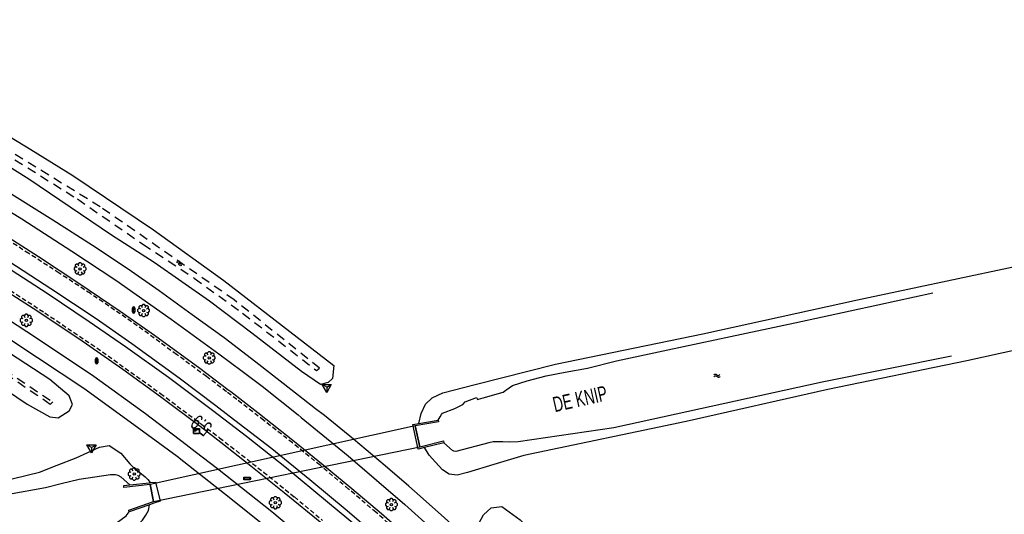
# Model space of a CAD drawing. Extents: x 99796 to 103543, y 406299 to 407646.
# Tile 26 of 85: x 100705 to 100868, y 407369 to 407450. Entities that reach past the tile are written whole.
import ezdxf
from ezdxf.enums import TextEntityAlignment as Align

# ---------------------------------------------------------------- set-up
doc = ezdxf.new("R2010")
doc.units = 0
doc.linetypes.add('Mi-knt-strp', pattern=[1.15, 0.75, -0.4])
doc.linetypes.add('Slootbodem', pattern=[2.5, 1.5, -1])
for name, color, linetype in [('1101', 252, 'CONTINUOUS'), ('1104', 252, 'CONTINUOUS'), ('1202', 252, 'CONTINUOUS'), ('1207', 252, 'Mi-knt-strp'), ('1403', 252, 'CONTINUOUS'), ('1404', 252, 'CONTINUOUS'), ('1406', 252, 'Slootbodem'), ('1605', 252, 'CONTINUOUS'), ('2201', 252, 'CONTINUOUS'), ('2301', 252, 'CONTINUOUS'), ('2501', 252, 'CONTINUOUS'), ('2901', 252, 'CONTINUOUS'), ('3302', 252, 'CONTINUOUS'), ('4501', 252, 'CONTINUOUS'), ('4601', 252, 'CONTINUOUS')]:
    doc.layers.add(name, color=color, linetype=linetype)

# ---------------------------------------------------------------- blocks, each defined once
blk = doc.blocks.new('100', base_point=(97530.523591, 404577.892233))
at = {"layer": '3302'}
blk.add_polyline3d([(97529.773591, 404578.324233, 0), (97531.273591, 404578.324233, 0), (97530.523591, 404577.024233, 0)], close=True, dxfattribs=at)
for points in [[(97530.523591, 404577.892233, 0), (97529.773591, 404578.324233, 0)], [(97530.523591, 404577.892233, 0), (97531.273591, 404578.324233, 0)], [(97530.523591, 404577.892233, 0), (97530.523591, 404577.024233, 0)]]:
    blk.add_polyline3d(points, dxfattribs=at)
blk = doc.blocks.new('BOOM', base_point=(97503.821083, 403507.602474))
at = {"layer": '2901'}
for points in [[(97503.321083, 403507.852474, 0), (97503.071083, 403507.977474, 0), (97502.821083, 403507.727474, 0), (97502.821083, 403507.477474, 0), (97503.071083, 403507.227474, 0), (97503.321083, 403507.352474, 0)], [(97503.491578, 403508.39797, 0), (97503.202364, 403508.39797, 0), (97503.025588, 403508.221193, 0), (97503.025588, 403507.931979, 0)], [(97503.025588, 403507.27297, 0), (97503.025588, 403506.983756, 0), (97503.202364, 403506.806979, 0), (97503.491578, 403506.806979, 0)], [(97504.071083, 403508.102474, 0), (97504.196083, 403508.352474, 0), (97503.946083, 403508.602474, 0), (97503.696083, 403508.602474, 0), (97503.446083, 403508.352474, 0), (97503.571083, 403508.102474, 0)], [(97503.571083, 403507.102474, 0), (97503.446083, 403506.852474, 0), (97503.696083, 403506.602474, 0), (97503.946083, 403506.602474, 0), (97504.196083, 403506.852474, 0), (97504.071083, 403507.102474, 0)], [(97504.616578, 403507.931979, 0), (97504.616578, 403508.221193, 0), (97504.439801, 403508.39797, 0), (97504.150588, 403508.39797, 0)], [(97504.150588, 403506.806979, 0), (97504.439801, 403506.806979, 0), (97504.616578, 403506.983756, 0), (97504.616578, 403507.27297, 0)], [(97504.321083, 403507.352474, 0), (97504.571083, 403507.227474, 0), (97504.821083, 403507.477474, 0), (97504.821083, 403507.727474, 0), (97504.571083, 403507.977474, 0), (97504.321083, 403507.852474, 0)]]:
    blk.add_polyline3d(points, dxfattribs=at)
blk.add_circle((97503.821083, 403507.602474), 0.2, dxfattribs=at)
blk.add_circle((97503.821083, 403507.602474), 0.2, dxfattribs=at)
blk = doc.blocks.new('WATERSYMBOOL', base_point=(97503.821083, 403517.176353))
at = {"layer": '4601'}
for points in [[(97503.321083, 403517.326353, 0), (97503.383583, 403517.388853, 0), (97503.508583, 403517.451353, 0), (97503.633583, 403517.451353, 0), (97503.758583, 403517.388853, 0), (97503.821083, 403517.326353, 0), (97503.883583, 403517.263853, 0), (97504.008583, 403517.201353, 0), (97504.133583, 403517.201353, 0), (97504.258583, 403517.263853, 0), (97504.321083, 403517.326353, 0)], [(97503.321083, 403517.026353, 0), (97503.383583, 403517.088853, 0), (97503.508583, 403517.151353, 0), (97503.633583, 403517.151353, 0), (97503.758583, 403517.088853, 0), (97503.821083, 403517.026353, 0), (97503.883583, 403516.963853, 0), (97504.008583, 403516.901353, 0), (97504.133583, 403516.901353, 0), (97504.258583, 403516.963853, 0), (97504.321083, 403517.026353, 0)]]:
    blk.add_polyline3d(points, dxfattribs=at)
blk = doc.blocks.new('WEGWIJZER', base_point=(97500.879966, 403507.602474))
at = {"layer": '2301'}
for points in [[(97500.379966, 403507.802474, 0), (97501.379966, 403507.802474, 0), (97501.579966, 403507.602474, 0), (97501.379966, 403507.402474, 0), (97500.379966, 403507.402474, 0)], [(97500.427458, 403507.452264, 0), (97500.42948, 403507.751818, 0), (97501.34391, 403507.752474, 0), (97501.44391, 403507.602474, 0), (97501.34391, 403507.452474, 0)], [(97500.427458, 403507.452264, 0), (97501.34391, 403507.452474, 0), (97501.44391, 403507.602474, 0), (97501.34391, 403507.752474, 0), (97500.42948, 403507.751818, 0)]]:
    blk.add_polyline3d(points, close=True, dxfattribs=at)
for points in [[(97500.399966, 403507.444074, 0), (97500.399966, 403507.760875, 0)], [(97500.399966, 403507.444074, 0), (97500.399966, 403507.760875, 0)], [(97500.421566, 403507.782474, 0), (97501.359966, 403507.782474, 0), (97501.479966, 403507.602474, 0), (97501.359966, 403507.422474, 0), (97500.421566, 403507.422474, 0)], [(97500.421566, 403507.782474, 0), (97501.359966, 403507.782474, 0), (97501.479966, 403507.602474, 0), (97501.359966, 403507.422474, 0), (97500.421566, 403507.422474, 0)]]:
    blk.add_polyline3d(points, dxfattribs=at)
for centre, start, end in [((97500.421566, 403507.760875), 90, 180), ((97500.421566, 403507.760875), 90, 180), ((97500.421566, 403507.444074), 180, 270), ((97500.421566, 403507.444074), 180, 270)]:
    blk.add_arc(centre, 0.0216, start, end, dxfattribs=at)
blk = doc.blocks.new('HECTOMETERPAAL', base_point=(97500.879966, 403507.602474))
at = {"layer": '2201'}
blk.add_polyline3d([(97501.379966, 403508.002474, 0), (97501.379966, 403507.202474, 0), (97500.379966, 403507.202474, 0), (97500.379966, 403508.002474, 0)], close=True, dxfattribs=at)
blk.add_polyline3d([(97501.379966, 403508.002474, 0), (97501.379966, 403507.202474, 0), (97500.379966, 403507.202474, 0), (97500.379966, 403508.002474, 0)], close=True, dxfattribs=at)
for points in [[(97500.387999, 403507.279814, 0), (97500.387999, 403507.920491, 0)], [(97500.387999, 403507.920491, 0), (97500.387999, 403507.279814, 0)], [(97500.407999, 403507.279814, 0), (97500.407999, 403507.820491, 0)], [(97500.407999, 403507.279814, 0), (97500.407999, 403507.820491, 0)], [(97500.437999, 403507.679814, 0), (97500.437999, 403507.820491, 0)], [(97500.437999, 403507.679814, 0), (97500.437999, 403507.820491, 0)], [(97500.437999, 403507.820491, 0), (97500.437999, 403507.679814, 0)], [(97500.459598, 403507.99209, 0), (97500.979966, 403507.99209, 0), (97501.298012, 403507.99209, 0)], [(97501.298012, 403507.99209, 0), (97500.979966, 403507.99209, 0), (97500.459598, 403507.99209, 0)], [(97500.459598, 403507.87209, 0), (97501.298012, 403507.87209, 0)], [(97500.459598, 403507.87209, 0), (97501.298012, 403507.87209, 0)], [(97500.459598, 403507.84209, 0), (97500.798012, 403507.84209, 0)], [(97500.459598, 403507.84209, 0), (97500.798012, 403507.84209, 0)], [(97500.798012, 403507.84209, 0), (97500.459598, 403507.84209, 0)], [(97500.798012, 403507.658214, 0), (97500.459598, 403507.658214, 0)], [(97500.798012, 403507.658214, 0), (97500.459598, 403507.658214, 0)], [(97500.459598, 403507.658214, 0), (97500.798012, 403507.658214, 0)], [(97501.298012, 403507.228214, 0), (97500.979966, 403507.228214, 0), (97500.459598, 403507.228214, 0)], [(97501.298012, 403507.228214, 0), (97500.979966, 403507.228214, 0), (97500.459598, 403507.228214, 0)], [(97501.298012, 403507.208214, 0), (97500.979966, 403507.208214, 0), (97500.459598, 403507.208214, 0)], [(97500.459598, 403507.208214, 0), (97500.979966, 403507.208214, 0), (97501.298012, 403507.208214, 0)], [(97500.819612, 403507.820491, 0), (97500.819612, 403507.679814, 0)], [(97500.819612, 403507.820491, 0), (97500.819612, 403507.679814, 0)], [(97500.819612, 403507.679814, 0), (97500.819612, 403507.820491, 0)], [(97501.349612, 403507.820491, 0), (97501.349612, 403507.279814, 0)], [(97501.349612, 403507.820491, 0), (97501.349612, 403507.279814, 0)], [(97501.369612, 403507.920491, 0), (97501.369612, 403507.279814, 0)], [(97501.369612, 403507.279814, 0), (97501.369612, 403507.920491, 0)]]:
    blk.add_polyline3d(points, dxfattribs=at)
for centre, radius, start, end in [((97500.459598, 403507.920491), 0.0716, 90, 180), ((97500.459598, 403507.920491), 0.0716, 90, 180), ((97500.459598, 403507.279814), 0.0716, 180, 270), ((97500.459598, 403507.279814), 0.0716, 180, 270), ((97500.459598, 403507.820491), 0.0516, 90, 180), ((97500.459598, 403507.820491), 0.0516, 90, 180), ((97500.459598, 403507.279814), 0.0516, 180, 270), ((97500.459598, 403507.279814), 0.0516, 180, 270), ((97500.459598, 403507.820491), 0.0216, 90, 180), ((97500.459598, 403507.820491), 0.0216, 90, 180), ((97500.459598, 403507.820491), 0.0216, 90, 180), ((97500.459598, 403507.679814), 0.0216, 180.000004, 270), ((97500.459598, 403507.679814), 0.0216, 180.000004, 270), ((97500.459598, 403507.679814), 0.0216, 180.000004, 270), ((97500.798012, 403507.820491), 0.0216, 0, 90), ((97500.798012, 403507.820491), 0.0216, 0, 90), ((97500.798012, 403507.820491), 0.0216, 0, 90), ((97500.798012, 403507.679814), 0.0216, 270.000004, 0), ((97500.798012, 403507.679814), 0.0216, 270.000004, 0), ((97500.798012, 403507.679814), 0.0216, 270.000004, 0), ((97501.298012, 403507.920491), 0.0716, 0, 90), ((97501.298012, 403507.920491), 0.0716, 0, 90), ((97501.298012, 403507.820491), 0.0516, 0, 90), ((97501.298012, 403507.820491), 0.0516, 0, 90), ((97501.298012, 403507.279814), 0.0716, 270, 0), ((97501.298012, 403507.279814), 0.0516, 270.000003, 0), ((97501.298012, 403507.279814), 0.0516, 270.000003, 0), ((97501.298012, 403507.279814), 0.0716, 270, 0)]:
    blk.add_arc(centre, radius, start, end, dxfattribs=at)
blk = doc.blocks.new('VRI_PAAL', base_point=(97500.879966, 403507.602474))
at = {"layer": '2501'}
for points in [[(97500.679966, 403507.302474, 0), (97500.679966, 403507.902474, 0)], [(97501.079966, 403507.902474, 0), (97501.079966, 403507.302474, 0)]]:
    blk.add_polyline3d(points, dxfattribs=at)
for centre in [(97500.879966, 403507.902474), (97500.879966, 403507.602474), (97500.879966, 403507.302474)]:
    blk.add_circle(centre, 0.1, dxfattribs=at)
for centre, start, end in [((97500.879966, 403507.902474), 90, 180), ((97500.879966, 403507.302474), 180, 0), ((97500.879966, 403507.902474), 0, 90)]:
    blk.add_arc(centre, 0.2, start, end, dxfattribs=at)

msp = doc.modelspace()

# ---------------------------------------------------------------- linework, layer by layer
at = {"layer": '1101'}
for points in [[(100739.461259, 407389.18637, 0.735365), (100734.79442, 407392.720842, 0.695318), (100727.308077, 407398.157531, 0.541918), (100721.66985, 407402.148062, 0.487318), (100714.849216, 407406.764069, 0.458719), (100708.173123, 407411.172205, 0.549718), (100701.060799, 407415.684276, 0.560118), (100694.413764, 407419.74596, 0.505518), (100687.911642, 407423.673161, 0.742119), (100682.666806, 407426.711508, 0.664119), (100677.737874, 407429.478654, 0.625118), (100672.6495, 407432.18694, 0.632918), (100666.733366, 407435.352319, 0.640719), (100661.093277, 407438.236439, 0.622519), (100655.669627, 407440.925726, 0.677118), (100653.825781, 407441.805384, 0.672806)], [(100650.613164, 407434.933491, 0.565291), (100651.509223, 407434.507796, 0.573818), (100660.587755, 407430.005782, 0.579818), (100671.850425, 407424.065062, 0.576818), (100678.576437, 407420.371809, 0.546818), (100684.605819, 407416.813039, 0.540819), (100691.164193, 407412.829586, 0.495818), (100698.545483, 407408.255675, 0.450819), (100707.279799, 407402.691209, 0.405818), (100714.846608, 407397.684791, 0.408818), (100722.102729, 407392.580771, 0.456818), (100728.312043, 407388.07168, 0.396818), (100734.873867, 407383.158568, 0.43584)], [(100812.057314, 407321.741396, 0.367218), (100808.016119, 407326.322013, 0.523718), (100805.134607, 407329.500803, 0.513318), (100801.667852, 407333.298736, 0.523718), (100798.189548, 407336.945423, 0.505518), (100794.221369, 407341.04883, 0.497718), (100790.753496, 407344.592326, 0.471718), (100788.045583, 407347.290554, 0.466518), (100784.362015, 407350.824364, 0.456118), (100780.356211, 407354.607769, 0.466518), (100775.230211, 407359.39514, 0.487318), (100768.85773, 407365.150713, 0.479518), (100764.839632, 407368.664407, 0.549718), (100759.945718, 407372.829654, 0.554919), (100755.193365, 407376.716622, 0.645919), (100750.483108, 407380.565965, 0.664119), (100746.774931, 407383.526851, 0.689584), (100744.425413, 407385.402882, 0.705719), (100739.945379, 407388.819718, 0.739519), (100739.461259, 407389.18637, 0.735365)], [(100734.873867, 407383.158568, 0.43584), (100738.271608, 407380.521457, 0.496524), (100743.271318, 407376.640999, 0.585818), (100748.760161, 407372.228765, 0.573818), (100754.96873, 407367.149332, 0.504819), (100761.00519, 407362.00098, 0.501818), (100766.025019, 407357.563415, 0.501818), (100770.220813, 407353.698053, 0.498818), (100775.053633, 407349.150219, 0.504819), (100780.759287, 407343.757116, 0.468818), (100784.939808, 407339.607515, 0.465818), (100789.332298, 407335.257121, 0.465818), (100793.968422, 407330.439203, 0.405818), (100797.629637, 407326.48071, 0.396818), (100801.186172, 407322.623917, 0.363818), (100803.944376, 407319.650018, 0.342819), (100806.281996, 407317.000964, 0.319568)]]:
    msp.add_polyline3d(points, dxfattribs=at)
at = {"layer": '1104'}
for points in [[(100743.341461, 407394.284928, 0.494314), (100738.821459, 407397.771963, 0.498419), (100733.575505, 407401.591131, 0.438619), (100728.097466, 407405.543291, 0.394418), (100722.964388, 407409.122178, 0.391819), (100717.089606, 407413.002067, 0.417819), (100710.530114, 407417.217233, 0.423019), (100702.005905, 407422.553712, 0.425619), (100693.244767, 407427.892425, 0.436018), (100684.557018, 407433.083245, 0.482819), (100677.744952, 407436.80779, 0.485419), (100670.411718, 407440.656015, 0.498419), (100663.316903, 407444.220745, 0.503619), (100656.532208, 407447.594518, 0.506281)], [(100655.397694, 407445.167756, 0.564126), (100658.01507, 407443.945819, 0.565), (100671.461877, 407437.130028, 0.565), (100685.150829, 407429.559865, 0.529), (100695.726928, 407423.403078, 0.55), (100705.432055, 407417.440006, 0.532), (100713.675004, 407412.093097, 0.535), (100720.912126, 407407.29008, 0.478), (100730.07485, 407400.862836, 0.499), (100737.985876, 407395.112851, 0.505), (100741.792236, 407392.249257, 0.495365)], [(100648.971476, 407431.421868, 0.202393), (100650.950056, 407430.496031, 0.208), (100660.158974, 407425.913178, 0.19), (100670.549926, 407420.418003, 0.22), (100682.362822, 407413.662934, 0.244), (100691.600052, 407408.096978, 0.208), (100699.439925, 407403.210142, 0.187), (100708.014053, 407397.647911, 0.226), (100717.304182, 407391.412892, 0.199), (100725.83398, 407385.263928, 0.199), (100732.56453, 407380.124116, 0.178666)], [(100647.892626, 407429.114172, 0.340259), (100652.999711, 407426.650041, 0.298219), (100661.880803, 407422.032916, 0.317218), (100670.432952, 407417.533138, 0.370418), (100679.067803, 407412.704417, 0.313418), (100685.983432, 407408.554816, 0.188018), (100693.887007, 407403.654569, 0.184218), (100700.890926, 407399.202474, 0.161418), (100708.00623, 407394.496315, 0.237418), (100715.63935, 407389.42843, 0.237418), (100723.327604, 407383.914256, 0.267818), (100731.093195, 407378.190792, 0.286069)], [(100817.886475, 407324.952213, 0.325377), (100817.001892, 407325.991579, 0.326818), (100813.879353, 407329.553329, 0.303419), (100810.385776, 407333.44514, 0.300818), (100806.437341, 407337.605172, 0.321619), (100801.203308, 407343.011686, 0.355419), (100795.197022, 407349.238136, 0.394418), (100791.274664, 407353.083753, 0.363219), (100788.143185, 407356.179097, 0.360618), (100784.462971, 407359.58364, 0.371019), (100780.129341, 407363.544368, 0.358019), (100775.210467, 407368.056067, 0.337219), (100770.294947, 407372.438871, 0.339819), (100769.354801, 407373.252738, 0.34739), (100765.452442, 407376.630941, 0.378819), (100760.221762, 407381.005921, 0.373619), (100755.397883, 407384.914124, 0.402218), (100753.940776, 407386.05484, 0.418672), (100749.871788, 407389.240303, 0.464619), (100744.547975, 407393.354141, 0.493219), (100743.341461, 407394.284928, 0.494314)], [(100741.792236, 407392.249257, 0.495365), (100745.097083, 407389.762961, 0.487), (100751.042158, 407385.032744, 0.544808), (100751.576108, 407384.607905, 0.55), (100759.334025, 407378.252932, 0.523), (100768.699032, 407370.245048, 0.535), (100776.36717, 407363.323086, 0.523), (100780.212415, 407359.903642, 0.381718), (100784.74125, 407355.670222, 0.369718), (100789.578539, 407351.143249, 0.378718), (100793.674496, 407347.000354, 0.357719), (100798.832533, 407341.784948, 0.363719), (100804.073644, 407336.30281, 0.327719), (100809.120667, 407330.901884, 0.342719), (100812.442509, 407327.232846, 0.351719), (100815.976516, 407323.245333, 0.37198)], [(100732.56453, 407380.124116, 0.178666), (100734.033186, 407379.002572, 0.174229), (100737.750066, 407376.164162, 0.163), (100746.69784, 407369.065994, 0.232), (100756.991935, 407360.415869, 0.241), (100765.10301, 407353.163847, 0.241), (100772.052166, 407346.738094, 0.217), (100778.620971, 407340.49488, 0.253), (100784.277079, 407334.861868, 0.262), (100788.887871, 407330.134847, 0.259), (100794.654993, 407324.115896, 0.223), (100799.481106, 407318.799906, 0.226), (100803.201181, 407314.620131, 0.223), (100804.561315, 407313.043868, 0.222237)], [(100731.093195, 407378.190792, 0.286069), (100731.295559, 407378.041643, 0.286544), (100731.412229, 407377.955654, 0.286818), (100738.877711, 407372.043618, 0.290618), (100745.738578, 407366.6114, 0.286818), (100749.779773, 407363.21319, 0.286818), (100755.850506, 407357.952335, 0.142419), (100764.90855, 407349.816301, 0.150018), (100771.867019, 407343.316414, 0.138619), (100778.1039, 407337.316462, 0.089219), (100783.226547, 407332.298496, 0.081618), (100788.232592, 407327.109166, 0.100619), (100792.915655, 407322.162726, 0.093018), (100797.135291, 407317.474076, 0.146218), (100802.649362, 407311.335205, 0.141452)]]:
    msp.add_polyline3d(points, dxfattribs=at)
at = {"layer": '1202'}
for points in [[(100817.14904, 407310.863548, 0.381318), (100815.138874, 407313.188874, 0.449119), (100812.06849, 407316.787132, 0.389718), (100809.5365, 407319.672289, 0.375267), (100808.283967, 407321.099528, 0.368119), (100804.72706, 407325.061374, 0.408619), (100799.88232, 407330.291682, 0.462618), (100793.758315, 407336.792313, 0.557119), (100788.761583, 407341.744714, 0.605718), (100782.959071, 407347.517052, 0.557119), (100776.763541, 407353.398168, 0.535519), (100771.307108, 407358.478346, 0.468018), (100765.136537, 407364.040949, 0.589518), (100759.152231, 407369.179987, 0.584118), (100753.000659, 407374.307104, 0.673219), (100746.715349, 407379.400694, 0.667819), (100739.688707, 407384.831422, 0.686718), (100737.441206, 407386.532034, 0.632411), (100731.420052, 407391.088047, 0.486918), (100723.606256, 407396.755704, 0.495019), (100717.690122, 407400.900089, 0.519319), (100710.217563, 407405.878195, 0.540919), (100702.301693, 407410.983333, 0.613818)], [(100702.729729, 407409.63366, 0.462618), (100709.600654, 407405.139842, 0.443719), (100716.552791, 407400.49217, 0.438319), (100722.543803, 407396.343314, 0.384318), (100729.62558, 407391.244137, 0.381619), (100736.226794, 407386.325636, 0.543618), (100736.896442, 407385.816218, 0.543618), (100742.513594, 407381.543108, 0.543618), (100749.133435, 407376.290449, 0.478819), (100755.907503, 407370.6932, 0.465319), (100761.014504, 407366.409116, 0.403219)]]:
    msp.add_polyline3d(points, dxfattribs=at)
at = {"layer": '1207'}
for points in [[(100768.550766, 407364.867591, 0.508518), (100763.915015, 407368.937471, 0.522018), (100759.409648, 407372.769305, 0.522018), (100754.67853, 407376.721838, 0.608418), (100750.117284, 407380.399444, 0.597619), (100745.390636, 407384.122499, 0.735319), (100740.9147, 407387.588882, 0.700218), (100739.218762, 407388.86773, 0.679226), (100735.897851, 407391.371914, 0.638119), (100730.97488, 407395.022699, 0.635418), (100726.31566, 407398.412713, 0.578718), (100721.680653, 407401.722261, 0.538218), (100716.727135, 407405.082845, 0.503118), (100711.557549, 407408.470997, 0.549018), (100706.560073, 407411.717587, 0.557119), (100701.307786, 407415.059918, 0.546319)], [(100702.564326, 407406.234705, 0.408019), (100709.205401, 407401.906663, 0.442818), (100718.754438, 407395.44999, 0.413818), (100728.341845, 407388.574221, 0.486318), (100735.119904, 407383.48186, 0.508526), (100738.078264, 407381.259241, 0.518218), (100745.355991, 407375.587114, 0.474718), (100750.444737, 407371.473276, 0.419619), (100755.100978, 407367.609032, 0.399318)]]:
    msp.add_polyline3d(points, dxfattribs=at)
at = {"layer": '1403'}
for points in [[(100780.859678, 407387.645729, -1.796881), (100781.646651, 407387.865299, -1.796881), (100784.946514, 407388.7847, -1.796881), (100785.359648, 407389.117369, -1.796881), (100786.493999, 407389.866524, -1.796881), (100788.881165, 407390.662619, -1.796881), (100792.025683, 407391.473987, -1.796881), (100795.179513, 407392.086425, -1.796881), (100798.890275, 407392.764055, -1.748882), (100803.667215, 407393.959128, -1.746881), (100812.178386, 407395.769619, -1.766881), (100822.515321, 407397.983932, -1.758881), (100833.14879, 407400.272378, -1.758881), (100846.830291, 407403.240317, -1.758881), (100855.922607, 407405.196839, -1.758881)], [(100859.005285, 407394.741812, -1.758881), (100837.657509, 407390.441337, -1.758881), (100803.223533, 407382.898369, -1.758881), (100787.427184, 407380.56373, -1.758881), (100785.937813, 407380.546966, -1.758881), (100784.895477, 407380.561122, -1.758881), (100784.004388, 407380.592042, -1.758881), (100783.317072, 407380.595394, -1.758881), (100782.56337, 407380.398747, -1.75808)], [(100774.221775, 407384.161242, -1.796381), (100774.557796, 407384.710723, -1.796881), (100774.756354, 407385.09182, -1.796881), (100774.935913, 407385.298573, -1.796881), (100776.937884, 407386.105471, -1.796881), (100778.289047, 407386.729085, -1.796881), (100778.636617, 407387.181708, -1.796881), (100780.554024, 407387.916335, -1.796881), (100780.718682, 407387.606391, -1.796881), (100780.859678, 407387.645729, -1.796881)], [(100782.56337, 407380.398747, -1.75808), (100777.110365, 407378.976011, -1.752281), (100776.809734, 407379.015499, -1.752281), (100776.5661, 407379.147374, -1.752281), (100775.127766, 407380.434089, -1.798281)], [(100723.249746, 407373.471149, -1.734881), (100721.811039, 407374.747434, -1.734881), (100721.342397, 407374.995166, -1.734881), (100720.904675, 407375.137472, -1.734881), (100720.070955, 407375.105807, -1.734881), (100714.887959, 407374.365592, -1.734881), (100711.89059, 407373.625749, -1.734881), (100709.296671, 407372.985371, -1.734881), (100703.210292, 407371.90541, -1.734881), (100692.419616, 407369.805836, -1.737781), (100681.622234, 407367.591524, -1.737781), (100664.637146, 407363.72281, -1.737781)], [(100714.268816, 407365.49791, -1.734881), (100716.904459, 407366.078311, -1.726181), (100719.838125, 407366.767862, -1.726181), (100721.21909, 407367.311382, -1.726181), (100721.80396, 407367.759534, -1.726181), (100722.625387, 407368.34515, -1.726181), (100723.161829, 407369.013094, -1.7)]]:
    msp.add_polyline3d(points, dxfattribs=at)
at = {"layer": '1404'}
for points in [[(100696.262998, 407435.364985, -0.457), (100706.884918, 407428.916135, -0.469), (100713.854936, 407424.572074, -0.52), (100727.143047, 407415.642926, -0.523), (100738.809166, 407407.231965, -0.58), (100756.970124, 407393.186012, -0.622), (100756.747929, 407391.023972, -0.577), (100756.021124, 407390.38583, -0.565), (100754.735154, 407390.060985, -0.505), (100751.607028, 407392.232084, -0.466), (100743.38792, 407398.559862, -0.448), (100736.407844, 407403.831148, -0.487), (100727.252943, 407410.221138, -0.565), (100720.218104, 407414.758169, -0.607), (100706.579072, 407423.97789, -0.547), (100701.776055, 407426.949927, -0.49)], [(100780.294835, 407390.048397, -0.562968), (100793.579874, 407393.439823, -0.64), (100817.932842, 407398.429104, -0.613), (100843.496156, 407404.024118, -0.553), (100868.425054, 407409.356126, -0.622), (100896.764082, 407415.464112, -0.415), (100911.058021, 407419.199088, -0.307)], [(100914.899168, 407405.68597, -0.283), (100882.308838, 407398.546823, -0.286), (100861.551148, 407393.968069, -0.349), (100838.585106, 407389.20603, -0.322), (100815.196988, 407383.922079, -0.364), (100788.377133, 407378.349044, -0.37), (100783.400145, 407376.839359, -0.022194)], [(100689.814893, 407397.951895, -0.616), (100706.279931, 407386.831903, -0.526), (100710.020867, 407384.733074, -0.481), (100711.391029, 407384.52185, -0.376), (100713.213068, 407385.715061, -0.271), (100713.793096, 407386.755907, -0.196), (100713.248086, 407388.177105, -0.232), (100710.048062, 407390.889117, -0.304), (100695.199055, 407400.536128, -0.265)], [(100771.030692, 407383.621448, 0.398718), (100771.374908, 407385.265046, 0.151), (100772.10283, 407386.818864, -0.127), (100773.186145, 407387.857848, -0.364), (100774.954167, 407388.684862, -0.532), (100780.294835, 407390.048397, -0.562968)], [(100645.697025, 407361.653038, -0.532), (100684.523118, 407369.789817, -0.658), (100708.303136, 407375.590094, -0.457), (100711.24537, 407376.739719, -0.41475), (100714.361948, 407377.957144, -0.37), (100718.219859, 407379.693129, 0.046)], [(100718.219859, 407379.693129, 0.046), (100719.819871, 407379.959115, 0.043), (100721.757022, 407378.733867, 0.052), (100723.237825, 407376.97106, 0.031), (100724.08123, 407376.113125, 0.231119), (100724.66855, 407375.670368, 0.257589), (100725.190622, 407375.276798, 0.281119), (100725.787413, 407374.775001, 0.291118), (100726.213959, 407374.344357, 0.389118), (100726.599527, 407373.841443, 0.534618)], [(100783.400145, 407376.839359, -0.022194), (100779.075829, 407375.52751, 0.280019), (100777.318609, 407375.055515, 0.319618), (100776.030404, 407375.222036, 0.310819), (100774.928463, 407375.974917, 0.363618), (100773.769153, 407377.228105, 0.425218), (100772.740972, 407378.395611, 0.484619), (100771.954191, 407379.652523, 0.425218)], [(100714.740065, 407363.584974, -0.793), (100723.68486, 407366.057822, -0.253), (100724.556577, 407366.797664, -0.053981), (100725.322497, 407367.650383, 0.025918), (100725.87682, 407368.484848, 0.153418), (100726.316405, 407369.248905, 0.258819), (100726.514963, 407370.198109, 0.506549)], [(100860.06513, 407272.680067, 0.259), (100848.150906, 407289.548182, 0.244), (100838.280005, 407301.969045, 0.277), (100829.97, 407312.438973, 0.325), (100820.013044, 407324.641907, 0.361), (100809.967053, 407335.950025, 0.358), (100805.126039, 407341.188901, 0.331), (100794.87404, 407351.458036, 0.313), (100787.230862, 407358.898186, 0.265), (100782.789943, 407363.43708, 0.226), (100781.071839, 407365.639099, 0.274), (100780.904946, 407367.059925, 0.238), (100781.66714, 407368.509063, 0.085), (100782.94715, 407369.650864, -0.02), (100784.70884, 407369.91983, -0.11), (100787.769911, 407367.69993, -0.14), (100803.683979, 407352.219858, -0.125), (100813.057927, 407342.280039, -0.152), (100823.409018, 407330.829986, -0.287), (100830.2941, 407322.69209, -0.434), (100838.982967, 407311.928981, -0.359), (100847.251994, 407301.222124, -0.332), (100856.399072, 407288.828828, -0.308), (100865.679142, 407275.415921, -0.362)]]:
    msp.add_polyline3d(points, dxfattribs=at)
at = {"layer": '1406'}
for points in [[(100511.906569, 407467.246908, -1.865), (100539.143491, 407461.843617, -1.882), (100567.090109, 407455.020733, -1.909635), (100593.308954, 407446.846535, -1.937), (100617.695771, 407437.339683, -1.98), (100641.129368, 407427.148042, -1.915), (100658.660978, 407418.589992, -1.975), (100674.552, 407409.831, -2.004), (100686.853, 407402.783, -1.981), (100694.251191, 407398.020301, -1.937), (100710.503, 407387.187, -1.765), (100710.107819, 407386.775324, -1.974), (100694.086115, 407397.621485, -2.06), (100678.211992, 407407.286396, -2.039), (100658.178, 407418.156, -1.994), (100637.777, 407428.359, -1.992), (100616.267, 407437.393, -2.061), (100597.185, 407444.912, -2.079), (100579.012, 407451.177, -2.029), (100566.631345, 407454.667489, -2.059094), (100559.999, 407456.325, -2.075), (100538.122, 407461.729, -2.066), (100516.615, 407465.983, -2.037)], [(100700.035, 407429.855, -1.948), (100714.578544, 407420.728728, -1.870057), (100725.407, 407413.248, -1.809), (100733.899133, 407407.633499, -1.825495), (100741.89, 407401.852, -1.842), (100754.101, 407392.358, -1.829), (100754.606, 407392.754, -2.01), (100740.494, 407404.045, -1.885), (100718.358, 407419.419, -1.97), (100697.485, 407432.287, -1.918)]]:
    msp.add_polyline3d(points, dxfattribs=at)
at = {"layer": '1605'}
for points in [[(100770.396275, 407383.209803, -1.8), (100726.586116, 407373.531126, -1.7)], [(100771.954191, 407379.652523, 0.425218), (100770.92005, 407379.398086, 1.057419), (100770.036039, 407383.453065, 0.892118), (100771.030692, 407383.621448, 0.398718)], [(100771.030692, 407383.621448, 0.398718), (100774.221775, 407384.161242, -1.796381), (100774.271694, 407383.865454, -1.8), (100770.396275, 407383.209803, -1.8)], [(100771.147666, 407379.763165, -1.8), (100770.396275, 407383.209803, -1.8)], [(100770.396275, 407383.209803, -1.8), (100771.147666, 407379.763165, -1.8)], [(100727.159438, 407370.743864, -1.7), (100771.147666, 407379.763165, -1.8)], [(100771.147666, 407379.763165, -1.8), (100775.055868, 407380.725407, -1.8), (100775.127766, 407380.434089, -1.798281)], [(100775.127766, 407380.434089, -1.798281), (100771.954191, 407379.652523, 0.425218)], [(100726.586116, 407373.531126, -1.7), (100722.265896, 407373.062857, -1.7), (100722.233114, 407373.360881, -1.7), (100723.249746, 407373.471149, -1.734881), (100726.525393, 407373.826169, 0.534618), (100726.599527, 407373.841443, 0.534618)], [(100726.599527, 407373.841443, 0.534618), (100727.495732, 407373.929696, 0.59584), (100728.270415, 407370.770667, 0.63584), (100727.220533, 407370.447331, 0.508219), (100726.514963, 407370.198109, 0.506549)], [(100726.586116, 407373.531126, -1.7), (100727.159438, 407370.743864, -1.7)], [(100727.159438, 407370.743864, -1.7), (100726.586116, 407373.531126, -1.7)], [(100726.514963, 407370.198109, 0.506549), (100723.161829, 407369.013094, -1.7), (100723.062364, 407369.295471, -1.7), (100727.159438, 407370.743864, -1.7)]]:
    msp.add_polyline3d(points, dxfattribs=at)

# ---------------------------------------------------------------- block references
at = {"layer": '2201'}
msp.add_blockref('HECTOMETERPAAL', (100734.266174, 407382.360064, 0.504318), dxfattribs=at)
at = {"layer": '2301'}
msp.add_blockref('WEGWIJZER', (100742.570591, 407374.523171, 0.443119), dxfattribs=at)
at = {"layer": '2501'}
for p in [(100723.867771, 407402.370089, 0.619), (100717.774686, 407393.953168, 0.487)]:
    msp.add_blockref('VRI_PAAL', p, dxfattribs=at)
at = {"layer": '2901'}
for p in [(100715.03101, 407409.163901, 0.679), (100725.528878, 407402.278819, 0.682), (100706.149918, 407400.654965, 0.28), (100736.373943, 407394.453102, 0.682), (100723.978937, 407375.269944, -0.7802), (100747.287926, 407370.515877, 0.355), (100766.472054, 407370.214128, 0.667)]:
    msp.add_blockref('BOOM', p, dxfattribs=at)
at = {"layer": '3302'}
for p in [(100755.786316, 407389.615125, -0.7312), (100716.915951, 407379.630074, -0.1626)]:
    msp.add_blockref('100', p, dxfattribs=at)
at = {"layer": '4601'}
for p, rotation in [((100731.42415, 407410.103046, 3.335), 147.892461), ((100820.270834, 407391.520181, 3.335), 3.006712)]:
    msp.add_blockref('WATERSYMBOOL', p, dxfattribs=dict(at, rotation=rotation))

# ---------------------------------------------------------------- texts
at = {"layer": '4501', "width": 0.68}
for s, rotation, p in [('DE KNIP', 12.668108, (100797.641185, 407387.689837)), ('5.9', 142.633953, (100735.059661, 407383.278721, 0.679))]:
    msp.add_text(s, height=2.5, rotation=rotation, dxfattribs=at).set_placement(p, align=Align.MIDDLE)

doc.saveas('drawing.dxf')
